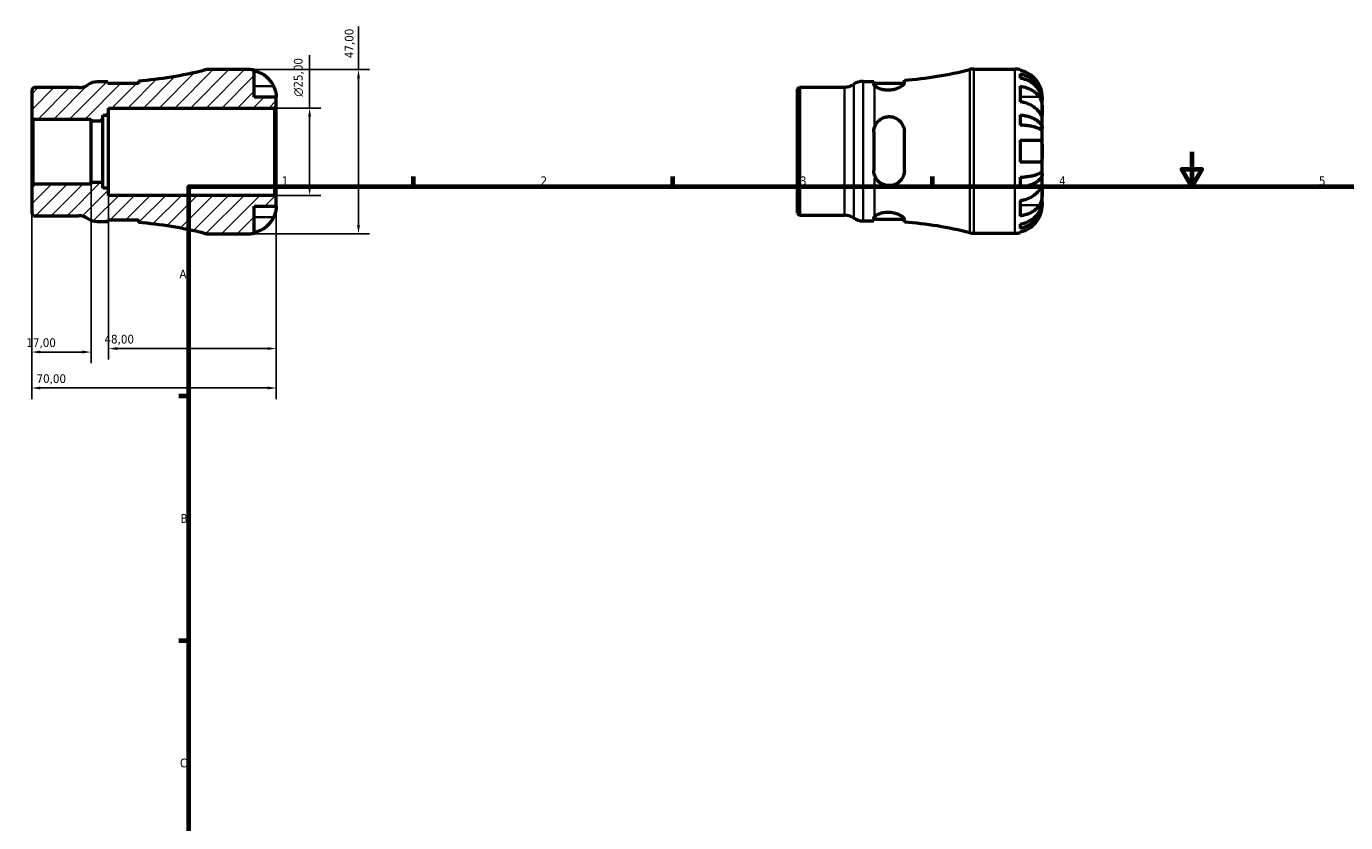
# Model space of a CAD drawing. Header units: millimetres. Extents: x -37 to 665, y 0 to 456.
# Tile 2 of 3: x -37 to 341, y 228 to 456. Entities that reach past the tile are written whole.
import ezdxf

# ---------------------------------------------------------------- set-up
doc = ezdxf.new("R2010")
doc.units = ezdxf.units.MM
for name, color, linetype, lineweight in [('Border (ISO)', 7, 'Continuous', 70), ('Dimension (ISO)', 7, 'Continuous', 25), ('Hatch (ISO)', 7, 'Continuous', 18), ('Visible (ISO)', 7, 'Continuous', 50), ('Visible Narrow (ISO)', 7, 'Continuous', 35)]:
    doc.layers.add(name, color=color, linetype=linetype, lineweight=lineweight)
doc.styles.add('Note Text (ISO)', font='tahoma.ttf')
doc.dimstyles.new('Default (ISO)', dxfattribs={"dimtxt": 2.5, "dimasz": 2.5, "dimexe": 3.175, "dimexo": 0, "dimgap": 0.762, "dimtad": 1, "dimrnd": 1e-08, "dimzin": 0, "dimtxsty": 'Note Text (ISO)', "dimcen": 0.09, "dimdle": 10, "dimclrd": 256, "dimclre": 256, "dimclrt": 232, "dimazin": 0, "dimtfac": 1.40208, "dimtmove": 0, "dimatfit": 3, "dimfxl": 1, "dimtolj": 1, "dimtzin": 0, "dimlwd": -1, "dimlwe": -1, "dimarcsym": 0})

# ---------------------------------------------------------------- blocks, each defined once
blk = doc.blocks.new('Borders Default Border')
at = {"layer": 'Border (ISO)'}
for p, q in [((74.25, 410), (74.25, 412.9)), ((148.5, 410), (148.5, 412.9)), ((222.75, 410), (222.75, 412.9)), ((10, 350), (7.1, 350)), ((10, 280), (7.1, 280))]:
    blk.add_line(p, q, dxfattribs=at)
at = {"layer": 'Border (ISO)', "flags": 128}
for points in [[(297, 420), (297, 410), (294.11, 415), (299.89, 415), (297, 410)], [(10, 10), (10, 410), (584, 410), (584, 10), (10, 10)]]:
    blk.add_lwpolyline(points, dxfattribs=at)
at = {"layer": 'Border (ISO)', "color": 232, "true_color": 0xca0064, "char_height": 2.5, "attachment_point": 7, "style": 'Note Text (ISO)'}
for s, insert in [('1', (36.56, 410.4)), ('2', (110.62, 410.4)), ('3', (184.85, 410.35)), ('4', (259, 410.4)), ('5', (333.39, 410.35)), ('A', (7.29, 383.75)), ('B', (7.59, 313.75)), ('C', (7.43, 243.71))]:
    blk.add_mtext(s, dxfattribs=dict(at, insert=insert))
blk = doc.blocks.new('*D7')
at = {"layer": 'Defpoints', "color": 0, "transparency": 16777216}
for p in [(-35, 410.21), (35, 407.03), (-35, 352.35)]:
    blk.add_point(p, dxfattribs=at)
at = {"layer": 'Dimension (ISO)', "transparency": 16777216}
for p, q in [((-35, 410.21), (-35, 349.17)), ((35, 407.03), (35, 349.17)), ((32.5, 352.35), (-32.5, 352.35))]:
    blk.add_line(p, q, dxfattribs=at)
for points in [[(-32.5, 352.76), (-32.5, 351.93), (-35, 352.35)], [(32.5, 352.76), (32.5, 351.93), (35, 352.35)]]:
    blk.add_solid(points, dxfattribs=at)
at = {"layer": 'Dimension (ISO)', "color": 232, "true_color": 0xca0064, "transparency": 16777216, "insert": (-33.62, 356.28), "char_height": 2.5, "attachment_point": 1, "style": 'Note Text (ISO)'}
blk.add_mtext('\\A1;70,00', dxfattribs=at)
blk = doc.blocks.new('*D8')
at = {"layer": 'Defpoints', "color": 0, "transparency": 16777216}
for p in [(27.12, 443.5), (58.53, 443.5), (27.12, 396.5)]:
    blk.add_point(p, dxfattribs=at)
at = {"layer": 'Dimension (ISO)', "transparency": 16777216}
for p, q in [((58.53, 443.5), (58.53, 455.87)), ((27.12, 443.5), (61.7, 443.5)), ((58.53, 399), (58.53, 441)), ((27.12, 396.5), (61.7, 396.5))]:
    blk.add_line(p, q, dxfattribs=at)
for points in [[(58.11, 441), (58.94, 441), (58.53, 443.5)], [(58.11, 399), (58.94, 399), (58.53, 396.5)]]:
    blk.add_solid(points, dxfattribs=at)
at = {"layer": 'Dimension (ISO)', "color": 232, "true_color": 0xca0064, "transparency": 16777216, "insert": (54.59, 446.76), "char_height": 2.5, "attachment_point": 1, "rotation": 90, "style": 'Note Text (ISO)'}
blk.add_mtext('\\A1;47,00', dxfattribs=at)
blk = doc.blocks.new('*D9')
at = {"layer": 'Defpoints', "color": 0, "transparency": 16777216}
for p in [(34.53, 432.5), (44.53, 432.5), (34.53, 407.5)]:
    blk.add_point(p, dxfattribs=at)
at = {"layer": 'Dimension (ISO)', "transparency": 16777216}
for p, q in [((44.53, 432.5), (44.53, 447.63)), ((34.53, 432.5), (47.7, 432.5)), ((44.53, 410), (44.53, 430)), ((34.53, 407.5), (47.7, 407.5))]:
    blk.add_line(p, q, dxfattribs=at)
for points in [[(44.11, 430), (44.95, 430), (44.53, 432.5)], [(44.11, 410), (44.95, 410), (44.53, 407.5)]]:
    blk.add_solid(points, dxfattribs=at)
at = {"layer": 'Dimension (ISO)', "color": 232, "true_color": 0xca0064, "transparency": 16777216, "insert": (40.01, 435.76), "char_height": 2.5, "attachment_point": 1, "rotation": 90, "style": 'Note Text (ISO)'}
blk.add_mtext('\\A1;\\fAIGDT|b0|i0;\\H2.5000;\\ln\\fTahoma|b0|i0;\\H2.5000;25,00', dxfattribs=at)
blk = doc.blocks.new('*D10')
at = {"layer": 'Defpoints', "color": 0, "transparency": 16777216}
for p in [(-13, 409.58), (35, 407.03), (-13, 363.64)]:
    blk.add_point(p, dxfattribs=at)
at = {"layer": 'Dimension (ISO)', "transparency": 16777216}
for p, q in [((-13, 409.58), (-13, 360.46)), ((35, 407.03), (35, 360.46)), ((32.5, 363.64), (-10.5, 363.64))]:
    blk.add_line(p, q, dxfattribs=at)
for points in [[(-10.5, 364.05), (-10.5, 363.22), (-13, 363.64)], [(32.5, 364.05), (32.5, 363.22), (35, 363.64)]]:
    blk.add_solid(points, dxfattribs=at)
at = {"layer": 'Dimension (ISO)', "color": 232, "true_color": 0xca0064, "transparency": 16777216, "insert": (-14.17, 367.58), "char_height": 2.5, "attachment_point": 1, "style": 'Note Text (ISO)'}
blk.add_mtext('\\A1;48,00', dxfattribs=at)
blk = doc.blocks.new('*D11')
at = {"layer": 'Defpoints', "color": 0, "transparency": 16777216}
for p in [(-35, 410.21), (-18, 411.15), (-35, 362.64)]:
    blk.add_point(p, dxfattribs=at)
at = {"layer": 'Dimension (ISO)', "transparency": 16777216}
for p, q in [((-35, 410.21), (-35, 359.47)), ((-18, 411.15), (-18, 359.47)), ((-20.5, 362.64), (-32.5, 362.64))]:
    blk.add_line(p, q, dxfattribs=at)
for points in [[(-32.5, 363.06), (-32.5, 362.23), (-35, 362.64)], [(-20.5, 363.06), (-20.5, 362.23), (-18, 362.64)]]:
    blk.add_solid(points, dxfattribs=at)
at = {"layer": 'Dimension (ISO)', "color": 232, "true_color": 0xca0064, "transparency": 16777216, "insert": (-36.52, 366.58), "char_height": 2.5, "attachment_point": 1, "style": 'Note Text (ISO)'}
blk.add_mtext('\\A1;17,00', dxfattribs=at)

msp = doc.modelspace()

# ---------------------------------------------------------------- hatches: boundary and pattern name
at = {"layer": 'Hatch (ISO)'}
h = msp.add_hatch(dxfattribs=at)
h.set_pattern_fill('ANSI31', color=256, scale=25.4, style=0)
h.set_pattern_definition([(45, (0, 0), (-2.245064, 2.245064), [])])
edge = h.paths.add_edge_path()
edge.add_line((-35.001, 429.785), (-34.531, 429.315))
edge.add_line((-34.531, 429.315), (-18.001, 429.315))
edge.add_line((-18.001, 429.315), (-18.001, 428.85))
edge.add_line((-18.001, 428.85), (-14.651, 428.85))
edge.add_line((-14.651, 428.85), (-14.651, 430.417))
edge.add_line((-14.651, 430.417), (-13.001, 430.417))
edge.add_line((-13.001, 430.417), (-13.001, 432.5))
edge.add_line((-13.001, 432.5), (34.529, 432.5))
edge.add_line((34.529, 432.5), (34.999, 432.97))
edge.add_line((34.999, 432.97), (34.999, 435.625))
edge.add_line((34.999, 435.625), (28.699, 435.625))
edge.add_line((28.699, 435.625), (28.699, 443.341))
edge.add_ellipse((27.124, 435.625), major_axis=(1.575, 7.716), ratio=1, start_angle=0, end_angle=11.53696)
edge.add_line((27.124, 443.5), (15.428, 443.5))
edge.add_ellipse((15.428, 438.8), major_axis=(0, 4.7), ratio=1, start_angle=0, end_angle=14.13648)
edge.add_ellipse((-13.001, 551.676), major_axis=(27.281, -108.318), ratio=1, start_angle=350.25502, end_angle=360, ccw=False)
edge.add_line((-4.448, 440.303), (-4.448, 439.475))
edge.add_line((-4.448, 439.475), (-13.198, 439.475))
edge.add_line((-13.198, 439.475), (-13.198, 439.975))
edge.add_line((-13.198, 439.975), (-16.26, 439.975))
edge.add_ellipse((-16.26, 435.275), major_axis=(0, 4.7), ratio=1, start_angle=0, end_angle=34.41151)
edge.add_ellipse((-21.573, 443.03), major_axis=(2.656, -3.878), ratio=1, start_angle=325.58849, end_angle=360, ccw=False)
edge.add_line((-21.573, 438.33), (-34.442, 438.33))
edge.add_line((-34.442, 438.33), (-35.001, 437.771))
edge.add_line((-35.001, 437.771), (-35.001, 429.786))
edge = h.paths.add_edge_path()
edge.add_line((-34.531, 410.684), (-35.001, 410.214))
edge.add_line((-35.001, 410.214), (-35.001, 402.229))
edge.add_line((-35.001, 402.229), (-34.442, 401.67))
edge.add_line((-34.442, 401.67), (-21.573, 401.67))
edge.add_ellipse((-21.573, 396.97), major_axis=(0, 4.7), ratio=1, start_angle=325.58849, end_angle=360, ccw=False)
edge.add_ellipse((-16.26, 404.725), major_axis=(-2.656, -3.877), ratio=1, start_angle=0, end_angle=34.41151)
edge.add_line((-16.26, 400.025), (-13.198, 400.025))
edge.add_line((-13.198, 400.025), (-13.198, 400.525))
edge.add_line((-13.198, 400.525), (-4.448, 400.525))
edge.add_line((-4.448, 400.525), (-4.448, 399.697))
edge.add_ellipse((-13.001, 288.324), major_axis=(8.553, 111.373), ratio=1, start_angle=350.25502, end_angle=360, ccw=False)
edge.add_ellipse((15.428, 401.2), major_axis=(-1.148, -4.558), ratio=1, start_angle=0, end_angle=14.13648)
edge.add_line((15.428, 396.5), (27.124, 396.5))
edge.add_ellipse((27.124, 404.375), major_axis=(0, -7.875), ratio=1, start_angle=0, end_angle=11.53696)
edge.add_line((28.699, 396.659), (28.699, 404.375))
edge.add_line((28.699, 404.375), (34.999, 404.375))
edge.add_line((34.999, 404.375), (34.999, 407.03))
edge.add_line((34.999, 407.03), (34.529, 407.5))
edge.add_line((34.529, 407.5), (-13.001, 407.5))
edge.add_line((-13.001, 407.5), (-13.001, 409.583))
edge.add_line((-13.001, 409.583), (-14.651, 409.583))
edge.add_line((-14.651, 409.583), (-14.651, 411.15))
edge.add_line((-14.651, 411.15), (-18.001, 411.15))
edge.add_line((-18.001, 411.15), (-18.001, 410.684))
edge.add_line((-18.001, 410.684), (-34.531, 410.684))

# ---------------------------------------------------------------- linework, layer by layer
at = {"layer": 'Visible (ISO)'}
for p, q in [((27.124, 443.5), (15.428, 443.5)), ((28.699, 435.625), (28.699, 443.341)), ((234.604, 443.655), (246.3, 443.655)), ((247.875, 443.496), (247.875, 443.282)), ((247.875, 442.274), (247.875, 441.066)), ((-34.442, 438.33), (-35.001, 437.771)), ((-21.573, 438.33), (-34.442, 438.33)), ((-13.198, 439.975), (-16.26, 439.975)), ((-13.198, 439.475), (-13.198, 439.975)), ((-4.448, 439.475), (-13.198, 439.475)), ((-4.448, 440.303), (-4.448, 439.475)), ((184.175, 437.926), (184.734, 438.485)), ((184.175, 402.384), (184.175, 437.926)), ((184.734, 438.485), (197.604, 438.485)), ((184.734, 438.485), (184.734, 401.825)), ((202.916, 440.13), (205.979, 440.13)), ((205.979, 440.13), (205.979, 439.358)), ((205.979, 439.63), (214.722, 439.63)), ((214.729, 439.699), (214.729, 440.458)), ((247.875, 438.736), (247.875, 434.281)), ((-35.001, 437.771), (-35.001, 429.785)), ((34.999, 435.625), (28.699, 435.625)), ((34.999, 432.97), (34.999, 435.625)), ((254.175, 434.774), (254.163, 434.774)), ((254.175, 434.774), (254.175, 435.78)), ((254.175, 434.392), (254.175, 434.774)), ((254.175, 431.203), (254.175, 434.392)), ((-14.651, 428.85), (-14.651, 430.417)), ((-14.651, 430.417), (-13.001, 430.417)), ((-13.001, 430.417), (-13.001, 432.5)), ((-13.001, 432.5), (34.529, 432.5)), ((-13.001, 409.583), (-13.001, 430.417)), ((34.529, 432.5), (34.999, 432.97)), ((34.529, 432.5), (34.529, 407.5)), ((34.999, 407.03), (34.999, 432.97)), ((247.875, 430.525), (247.875, 427.609)), ((254.175, 426.593), (254.175, 431.203)), ((-35.001, 429.785), (-34.531, 429.315)), ((-35.001, 429.785), (-35.001, 410.214)), ((-34.531, 429.315), (-18.001, 429.315)), ((-34.531, 410.684), (-34.531, 429.315)), ((-18.001, 429.315), (-18.001, 428.85)), ((-18.001, 428.85), (-14.651, 428.85)), ((-18.001, 411.15), (-18.001, 428.85)), ((-14.651, 411.15), (-14.651, 428.85)), ((205.979, 425.655), (205.979, 414.655)), ((214.729, 414.655), (214.729, 425.655)), ((247.875, 423.305), (247.875, 417.005)), ((254.175, 426.593), (253.267, 426.593)), ((254.175, 425.669), (254.175, 426.593)), ((254.175, 420.155), (254.175, 425.669)), ((254.175, 414.64), (254.175, 420.155)), ((247.875, 412.701), (247.875, 409.785)), ((254.175, 413.717), (253.267, 413.717)), ((254.175, 413.717), (254.175, 414.64)), ((254.175, 409.106), (254.175, 413.717)), ((-34.531, 410.684), (-35.001, 410.214)), ((-35.001, 410.214), (-35.001, 402.229)), ((-18.001, 410.684), (-34.531, 410.684)), ((-14.651, 411.15), (-18.001, 411.15)), ((-18.001, 411.15), (-18.001, 410.684)), ((-14.651, 409.583), (-14.651, 411.15)), ((-13.001, 409.583), (-14.651, 409.583)), ((-13.001, 407.5), (-13.001, 409.583)), ((254.175, 405.918), (254.175, 409.106)), ((34.529, 407.5), (-13.001, 407.5)), ((28.699, 396.659), (28.699, 404.375)), ((28.699, 404.375), (34.999, 404.375)), ((34.999, 407.03), (34.529, 407.5)), ((34.999, 404.375), (34.999, 407.03)), ((247.875, 406.029), (247.875, 401.574)), ((254.175, 405.535), (254.163, 405.535)), ((254.175, 405.535), (254.175, 405.918)), ((254.175, 404.53), (254.175, 405.535)), ((-35.001, 402.229), (-34.442, 401.67)), ((-34.442, 401.67), (-21.573, 401.67)), ((-13.198, 400.025), (-13.198, 400.525)), ((-13.198, 400.525), (-4.448, 400.525)), ((-4.448, 400.525), (-4.448, 399.697)), ((184.175, 402.384), (184.734, 401.825)), ((184.734, 401.825), (197.604, 401.825)), ((202.916, 400.18), (205.979, 400.18)), ((205.979, 400.952), (205.979, 400.18)), ((205.979, 400.68), (214.722, 400.68)), ((214.729, 399.852), (214.729, 400.611)), ((-16.26, 400.025), (-13.198, 400.025)), ((15.428, 396.5), (27.124, 396.5)), ((234.604, 396.655), (246.3, 396.655)), ((247.875, 399.244), (247.875, 398.036)), ((247.875, 397.028), (247.875, 396.814))]:
    msp.add_line(p, q, dxfattribs=at)
for centre, radius, start, end in [((-13.001, 551.676), 111.701, 274.3915, 284.13648), ((15.428, 438.8), 4.7, 90, 104.13648), ((27.124, 435.625), 7.875, 78.46304, 90), ((206.175, 551.831), 111.701, 274.3915, 284.13648), ((234.604, 438.955), 4.7, 90, 104.13648), ((246.3, 435.78), 7.875, 78.46304, 90), ((-21.573, 443.03), 4.7, 270, 304.41151), ((-16.26, 435.275), 4.7, 90, 124.41151), ((197.604, 443.185), 4.7, 270, 304.41151), ((202.916, 435.43), 4.7, 90, 124.41151), ((-21.573, 396.97), 4.7, 55.58849, 90), ((-16.26, 404.725), 4.7, 235.58849, 270), ((197.604, 397.125), 4.7, 55.58849, 90), ((202.916, 404.88), 4.7, 235.58849, 270), ((-13.001, 288.324), 111.701, 75.86352, 85.6085), ((15.428, 401.2), 4.7, 255.86352, 270), ((27.124, 404.375), 7.875, 270, 281.53696), ((206.175, 288.479), 111.701, 75.86352, 85.6085), ((234.604, 401.355), 4.7, 255.86352, 270), ((246.3, 404.53), 7.875, 270, 281.53696)]:
    msp.add_arc(centre, radius, start, end, dxfattribs=at)
for points, knots in [([(28.699, 443.127), (29.201, 443.024), (29.691, 442.869), (30.574, 442.501), (31.046, 442.253), (31.926, 441.661), (32.335, 441.318), (33.023, 440.625), (33.366, 440.211), (33.874, 439.445), (34.063, 439.108), (34.221, 438.775)], [0.14941001, 0.14941001, 0.14941001, 0.14941001, 0.29044502, 0.29044502, 0.43634177, 0.43634177, 0.58223851, 0.58223851, 0.72934673, 0.72934673, 0.83526259, 0.83526259, 0.83526259, 0.83526259]), ([(253.398, 438.93), (253.24, 439.263), (253.051, 439.6), (252.543, 440.366), (252.2, 440.78), (251.511, 441.473), (251.103, 441.816), (250.222, 442.407), (249.751, 442.656), (248.868, 443.024), (248.377, 443.179), (247.875, 443.282)], [3.89239507, 3.89239507, 3.89239507, 3.89239507, 3.99831093, 3.99831093, 4.14541915, 4.14541915, 4.2913159, 4.2913159, 4.43721264, 4.43721264, 4.57824766, 4.57824766, 4.57824766, 4.57824766]), ([(247.875, 442.274), (248.381, 442.174), (248.874, 442.023), (249.76, 441.667), (250.231, 441.427), (251.112, 440.857), (251.521, 440.526), (252.209, 439.859), (252.551, 439.461), (253.14, 438.606), (253.388, 438.147), (253.761, 437.274), (253.92, 436.778), (254.127, 435.765), (254.175, 435.248), (254.175, 434.774)], [0.1494024, 0.1494024, 0.1494024, 0.1494024, 0.2912498, 0.2912498, 0.4370651, 0.4370651, 0.5828803, 0.5828803, 0.7290354, 0.7290354, 0.8751905, 0.8751905, 1.0219149, 1.0219149, 1.1686392, 1.1686392, 1.1686392, 1.1686392]), ([(34.221, 438.775), (34.283, 438.644), (34.342, 438.512), (34.478, 438.186), (34.551, 437.994), (34.682, 437.605), (34.739, 437.41), (34.854, 436.961), (34.9, 436.719), (34.972, 436.235), (34.987, 436.018), (35.001, 435.708), (34.999, 435.625), (34.999, 435.625)], [-0.50816407, -0.50816407, -0.50816407, -0.50816407, -0.46460526, -0.46460526, -0.40154747, -0.40154747, -0.3356183, -0.3356183, -0.24286964, -0.24286964, -0.12490659, -0.12490659, 0, 0, 0, 0]), ([(214.729, 439.699), (214.729, 439.694), (214.728, 439.69), (214.725, 439.602), (214.693, 439.51), (214.503, 439.198), (214.247, 438.956), (213.536, 438.478), (213.081, 438.241), (212.11, 437.886), (211.621, 437.756), (210.649, 437.613), (210.187, 437.588), (209.243, 437.63), (208.78, 437.702), (207.852, 437.935), (207.412, 438.107), (206.654, 438.503), (206.356, 438.728), (206.175, 438.938)], [-1.3013279, -1.3013279, -1.3013279, -1.3013279, -1.2966669, -1.2966669, -1.2047573, -1.2047573, -1.0083935, -1.0083935, -0.814476, -0.814476, -0.6540335, -0.6540335, -0.5145524, -0.5145524, -0.3669217, -0.3669217, -0.1928143, -0.1928143, -0.0000851, -0.0000851, -0.0000851, -0.0000851]), ([(254.175, 434.392), (254.175, 434.813), (254.127, 435.273), (253.92, 436.175), (253.761, 436.616), (253.388, 437.394), (253.14, 437.801), (252.551, 438.563), (252.209, 438.917), (251.521, 439.51), (251.112, 439.805), (250.231, 440.313), (249.76, 440.526), (248.874, 440.843), (248.381, 440.977), (247.875, 441.066)], [3.5133937, 3.5133937, 3.5133937, 3.5133937, 3.6601181, 3.6601181, 3.8068425, 3.8068425, 3.9529976, 3.9529976, 4.0991526, 4.0991526, 4.2449679, 4.2449679, 4.3907831, 4.3907831, 4.5326305, 4.5326305, 4.5326305, 4.5326305]), ([(247.875, 438.736), (248.377, 438.663), (248.868, 438.553), (249.751, 438.293), (250.222, 438.117), (251.103, 437.699), (251.511, 437.456), (252.2, 436.967), (252.543, 436.674), (253.051, 436.132), (253.24, 435.894), (253.398, 435.658)], [0.14941001, 0.14941001, 0.14941001, 0.14941001, 0.29044502, 0.29044502, 0.43634177, 0.43634177, 0.58223851, 0.58223851, 0.72934673, 0.72934673, 0.83526259, 0.83526259, 0.83526259, 0.83526259]), ([(254.175, 435.78), (254.175, 435.78), (254.176, 435.803), (254.174, 435.897), (254.173, 435.971), (254.159, 436.24), (254.139, 436.483), (254.054, 436.994), (254.004, 437.231), (253.886, 437.668), (253.827, 437.859), (253.691, 438.248), (253.613, 438.446), (253.486, 438.739), (253.443, 438.835), (253.398, 438.93)], [-2.17667965, -2.17667965, -2.17667965, -2.17667965, -2.11086653, -2.11086653, -2.04055216, -2.04055216, -1.91738302, -1.91738302, -1.82942275, -1.82942275, -1.76558177, -1.76558177, -1.70117883, -1.70117883, -1.66961913, -1.66961913, -1.66961913, -1.66961913]), ([(253.398, 431.203), (253.24, 431.439), (253.051, 431.677), (252.543, 432.219), (252.2, 432.512), (251.511, 433.002), (251.103, 433.244), (250.222, 433.662), (249.751, 433.838), (248.868, 434.098), (248.377, 434.208), (247.875, 434.281)], [3.89239507, 3.89239507, 3.89239507, 3.89239507, 3.99831093, 3.99831093, 4.14541915, 4.14541915, 4.2913159, 4.2913159, 4.43721264, 4.43721264, 4.57824766, 4.57824766, 4.57824766, 4.57824766]), ([(253.398, 435.658), (253.456, 435.572), (253.511, 435.48), (253.647, 435.225), (253.723, 435.053), (253.858, 434.68), (253.916, 434.479), (254.03, 433.98), (254.077, 433.679), (254.148, 432.983), (254.164, 432.595), (254.177, 431.847), (254.175, 431.498), (254.175, 431.203)], [-0.50766593, -0.50766593, -0.50766593, -0.50766593, -0.46718991, -0.46718991, -0.40200215, -0.40200215, -0.33506637, -0.33506637, -0.24300458, -0.24300458, -0.12488859, -0.12488859, 0, 0, 0, 0]), ([(247.875, 430.525), (248.381, 430.472), (248.874, 430.393), (249.76, 430.207), (250.231, 430.081), (251.112, 429.782), (251.521, 429.608), (252.209, 429.259), (252.551, 429.05), (253.14, 428.602), (253.388, 428.361), (253.761, 427.903), (253.92, 427.644), (254.127, 427.113), (254.175, 426.841), (254.175, 426.593)], [0.1494024, 0.1494024, 0.1494024, 0.1494024, 0.2912498, 0.2912498, 0.4370651, 0.4370651, 0.5828803, 0.5828803, 0.7290354, 0.7290354, 0.8751905, 0.8751905, 1.0219149, 1.0219149, 1.1686392, 1.1686392, 1.1686392, 1.1686392]), ([(254.175, 431.203), (254.175, 431.048), (254.176, 430.909), (254.174, 430.661), (254.173, 430.555), (254.16, 430.357), (254.145, 430.292), (254.081, 430.273), (254.033, 430.311), (253.916, 430.452), (253.858, 430.531), (253.723, 430.723), (253.647, 430.833), (253.511, 431.035), (253.456, 431.117), (253.398, 431.203)], [0, 0, 0, 0, 0.06608139, 0.06608139, 0.13667451, 0.13667451, 0.23873403, 0.23873403, 0.33457773, 0.33457773, 0.40157847, 0.40157847, 0.46685307, 0.46685307, 0.50745344, 0.50745344, 0.50745344, 0.50745344]), ([(206.175, 426.953), (206.275, 427.273), (206.411, 427.58), (206.749, 428.158), (206.953, 428.428), (207.568, 429.073), (208.029, 429.405), (208.98, 429.835), (209.441, 429.961), (210.385, 430.055), (210.85, 430.026), (211.823, 429.811), (212.309, 429.602), (213.258, 428.984), (213.693, 428.546), (214.336, 427.555), (214.555, 427.01), (214.705, 426.176), (214.729, 425.916), (214.729, 425.655)], [-1.389078, -1.389078, -1.389078, -1.389078, -1.2825556, -1.2825556, -1.1754656, -1.1754656, -1.0000455, -1.0000455, -0.8553863, -0.8553863, -0.714794, -0.714794, -0.5513764, -0.5513764, -0.356071, -0.356071, -0.1701626, -0.1701626, -0.0882932, -0.0882932, -0.0882932, -0.0882932]), ([(254.175, 425.669), (254.175, 425.792), (254.127, 425.926), (253.92, 426.188), (253.761, 426.316), (253.388, 426.542), (253.14, 426.66), (252.551, 426.881), (252.209, 426.984), (251.521, 427.157), (251.112, 427.242), (250.231, 427.39), (249.76, 427.452), (248.874, 427.544), (248.381, 427.583), (247.875, 427.609)], [3.5133937, 3.5133937, 3.5133937, 3.5133937, 3.6601181, 3.6601181, 3.8068425, 3.8068425, 3.9529976, 3.9529976, 4.0991526, 4.0991526, 4.2449679, 4.2449679, 4.3907831, 4.3907831, 4.5326305, 4.5326305, 4.5326305, 4.5326305]), ([(247.875, 423.305), (248.377, 423.305), (248.868, 423.305), (249.751, 423.305), (250.222, 423.305), (251.103, 423.305), (251.511, 423.305), (252.2, 423.305), (252.543, 423.305), (253.051, 423.305), (253.24, 423.305), (253.398, 423.305)], [0.14941001, 0.14941001, 0.14941001, 0.14941001, 0.29044502, 0.29044502, 0.43634177, 0.43634177, 0.58223851, 0.58223851, 0.72934673, 0.72934673, 0.83526259, 0.83526259, 0.83526259, 0.83526259]), ([(253.398, 423.305), (253.46, 423.305), (253.519, 423.297), (253.655, 423.256), (253.727, 423.213), (253.859, 423.087), (253.916, 423.002), (254.03, 422.748), (254.077, 422.561), (254.149, 422.059), (254.164, 421.729), (254.177, 420.983), (254.175, 420.571), (254.175, 420.155)], [-0.50816407, -0.50816407, -0.50816407, -0.50816407, -0.46460526, -0.46460526, -0.40154747, -0.40154747, -0.3356183, -0.3356183, -0.24286964, -0.24286964, -0.12490659, -0.12490659, 0, 0, 0, 0]), ([(254.175, 420.155), (254.175, 419.936), (254.176, 419.717), (254.174, 419.273), (254.173, 419.05), (254.159, 418.464), (254.139, 418.13), (254.054, 417.653), (254.004, 417.487), (253.886, 417.261), (253.827, 417.186), (253.691, 417.073), (253.613, 417.036), (253.486, 417.009), (253.443, 417.005), (253.398, 417.005)], [-2.17667965, -2.17667965, -2.17667965, -2.17667965, -2.11086653, -2.11086653, -2.04055216, -2.04055216, -1.91738302, -1.91738302, -1.82942275, -1.82942275, -1.76558177, -1.76558177, -1.70117883, -1.70117883, -1.66961913, -1.66961913, -1.66961913, -1.66961913]), ([(253.398, 417.005), (253.24, 417.005), (253.051, 417.005), (252.543, 417.005), (252.2, 417.005), (251.511, 417.005), (251.103, 417.005), (250.222, 417.005), (249.751, 417.005), (248.868, 417.005), (248.377, 417.005), (247.875, 417.005)], [3.89239507, 3.89239507, 3.89239507, 3.89239507, 3.99831093, 3.99831093, 4.14541915, 4.14541915, 4.2913159, 4.2913159, 4.43721264, 4.43721264, 4.57824766, 4.57824766, 4.57824766, 4.57824766]), ([(214.729, 414.655), (214.729, 414.64), (214.728, 414.625), (214.725, 414.315), (214.693, 414.024), (214.503, 413.135), (214.247, 412.57), (213.536, 411.593), (213.081, 411.18), (212.11, 410.616), (211.621, 410.434), (210.649, 410.266), (210.187, 410.259), (209.243, 410.395), (208.78, 410.545), (207.852, 411.022), (207.412, 411.37), (206.654, 412.242), (206.356, 412.777), (206.175, 413.357)], [-1.3013279, -1.3013279, -1.3013279, -1.3013279, -1.2966669, -1.2966669, -1.2047573, -1.2047573, -1.0083935, -1.0083935, -0.814476, -0.814476, -0.6540335, -0.6540335, -0.5145524, -0.5145524, -0.3669217, -0.3669217, -0.1928143, -0.1928143, -0.0000851, -0.0000851, -0.0000851, -0.0000851]), ([(247.875, 412.701), (248.381, 412.727), (248.874, 412.766), (249.76, 412.858), (250.231, 412.92), (251.112, 413.068), (251.521, 413.153), (252.209, 413.326), (252.551, 413.428), (253.14, 413.65), (253.388, 413.768), (253.761, 413.994), (253.92, 414.122), (254.127, 414.384), (254.175, 414.518), (254.175, 414.64)], [0.1494024, 0.1494024, 0.1494024, 0.1494024, 0.2912498, 0.2912498, 0.4370651, 0.4370651, 0.5828803, 0.5828803, 0.7290354, 0.7290354, 0.8751905, 0.8751905, 1.0219149, 1.0219149, 1.1686392, 1.1686392, 1.1686392, 1.1686392]), ([(254.175, 413.717), (254.175, 413.468), (254.127, 413.197), (253.92, 412.666), (253.761, 412.406), (253.388, 411.948), (253.14, 411.708), (252.551, 411.26), (252.209, 411.051), (251.521, 410.702), (251.112, 410.528), (250.231, 410.229), (249.76, 410.103), (248.874, 409.917), (248.381, 409.838), (247.875, 409.785)], [3.5133937, 3.5133937, 3.5133937, 3.5133937, 3.6601181, 3.6601181, 3.8068425, 3.8068425, 3.9529976, 3.9529976, 4.0991526, 4.0991526, 4.2449679, 4.2449679, 4.3907831, 4.3907831, 4.5326305, 4.5326305, 4.5326305, 4.5326305]), ([(247.875, 406.029), (248.377, 406.102), (248.868, 406.212), (249.751, 406.472), (250.222, 406.647), (251.103, 407.066), (251.511, 407.308), (252.2, 407.798), (252.543, 408.091), (253.051, 408.633), (253.24, 408.871), (253.398, 409.106)], [0.14941001, 0.14941001, 0.14941001, 0.14941001, 0.29044502, 0.29044502, 0.43634177, 0.43634177, 0.58223851, 0.58223851, 0.72934673, 0.72934673, 0.83526259, 0.83526259, 0.83526259, 0.83526259]), ([(253.398, 409.106), (253.456, 409.193), (253.511, 409.275), (253.647, 409.476), (253.723, 409.587), (253.858, 409.779), (253.916, 409.857), (254.03, 409.995), (254.077, 410.034), (254.148, 410.021), (254.164, 409.942), (254.177, 409.634), (254.175, 409.401), (254.175, 409.106)], [-0.50766593, -0.50766593, -0.50766593, -0.50766593, -0.46718991, -0.46718991, -0.40200215, -0.40200215, -0.33506637, -0.33506637, -0.24300458, -0.24300458, -0.12488859, -0.12488859, 0, 0, 0, 0]), ([(254.175, 409.106), (254.175, 408.951), (254.176, 408.779), (254.174, 408.397), (254.173, 408.186), (254.16, 407.646), (254.145, 407.311), (254.081, 406.655), (254.033, 406.342), (253.916, 405.831), (253.858, 405.63), (253.723, 405.257), (253.647, 405.086), (253.511, 404.83), (253.456, 404.738), (253.398, 404.652)], [0, 0, 0, 0, 0.06608139, 0.06608139, 0.13667451, 0.13667451, 0.23873403, 0.23873403, 0.33457773, 0.33457773, 0.40157847, 0.40157847, 0.46685307, 0.46685307, 0.50745344, 0.50745344, 0.50745344, 0.50745344]), ([(34.999, 404.375), (34.999, 404.375), (34.999, 404.352), (34.998, 404.258), (34.997, 404.184), (34.983, 403.914), (34.963, 403.672), (34.878, 403.161), (34.828, 402.924), (34.709, 402.487), (34.651, 402.296), (34.514, 401.907), (34.437, 401.709), (34.31, 401.416), (34.266, 401.32), (34.221, 401.225)], [-2.17667965, -2.17667965, -2.17667965, -2.17667965, -2.11086653, -2.11086653, -2.04055216, -2.04055216, -1.91738302, -1.91738302, -1.82942275, -1.82942275, -1.76558177, -1.76558177, -1.70117883, -1.70117883, -1.66961913, -1.66961913, -1.66961913, -1.66961913]), ([(247.875, 399.244), (248.381, 399.333), (248.874, 399.467), (249.76, 399.784), (250.231, 399.997), (251.112, 400.505), (251.521, 400.8), (252.209, 401.393), (252.551, 401.747), (253.14, 402.508), (253.388, 402.916), (253.761, 403.694), (253.92, 404.135), (254.127, 405.036), (254.175, 405.497), (254.175, 405.918)], [0.1494024, 0.1494024, 0.1494024, 0.1494024, 0.2912498, 0.2912498, 0.4370651, 0.4370651, 0.5828803, 0.5828803, 0.7290354, 0.7290354, 0.8751905, 0.8751905, 1.0219149, 1.0219149, 1.1686392, 1.1686392, 1.1686392, 1.1686392]), ([(254.175, 405.535), (254.175, 405.062), (254.127, 404.545), (253.92, 403.532), (253.761, 403.036), (253.388, 402.163), (253.14, 401.704), (252.551, 400.848), (252.209, 400.451), (251.521, 399.784), (251.112, 399.453), (250.231, 398.882), (249.76, 398.643), (248.874, 398.287), (248.381, 398.136), (247.875, 398.036)], [3.5133937, 3.5133937, 3.5133937, 3.5133937, 3.6601181, 3.6601181, 3.8068425, 3.8068425, 3.9529976, 3.9529976, 4.0991526, 4.0991526, 4.2449679, 4.2449679, 4.3907831, 4.3907831, 4.5326305, 4.5326305, 4.5326305, 4.5326305]), ([(253.398, 404.652), (253.24, 404.416), (253.051, 404.178), (252.543, 403.636), (252.2, 403.343), (251.511, 402.853), (251.103, 402.611), (250.222, 402.193), (249.751, 402.017), (248.868, 401.757), (248.377, 401.647), (247.875, 401.574)], [3.89239507, 3.89239507, 3.89239507, 3.89239507, 3.99831093, 3.99831093, 4.14541915, 4.14541915, 4.2913159, 4.2913159, 4.43721264, 4.43721264, 4.57824766, 4.57824766, 4.57824766, 4.57824766]), ([(253.398, 401.38), (253.46, 401.511), (253.519, 401.643), (253.655, 401.969), (253.727, 402.161), (253.859, 402.55), (253.916, 402.745), (254.03, 403.194), (254.077, 403.436), (254.149, 403.919), (254.164, 404.137), (254.177, 404.447), (254.175, 404.53), (254.175, 404.53)], [-0.50816407, -0.50816407, -0.50816407, -0.50816407, -0.46460526, -0.46460526, -0.40154747, -0.40154747, -0.3356183, -0.3356183, -0.24286964, -0.24286964, -0.12490659, -0.12490659, 0, 0, 0, 0]), ([(-4.448, 400.456), (-4.448, 400.46), (-4.448, 400.465), (-4.449, 400.487), (-4.451, 400.506), (-4.454, 400.525)], [-1.30132789, -1.30132789, -1.30132789, -1.30132789, -1.296666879, -1.296666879, -1.276626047, -1.276626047, -1.276626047, -1.276626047]), ([(34.221, 401.225), (34.063, 400.892), (33.874, 400.555), (33.366, 399.789), (33.023, 399.375), (32.335, 398.682), (31.926, 398.339), (31.046, 397.747), (30.574, 397.499), (29.691, 397.131), (29.201, 396.976), (28.699, 396.873)], [3.89239507, 3.89239507, 3.89239507, 3.89239507, 3.99831093, 3.99831093, 4.14541915, 4.14541915, 4.2913159, 4.2913159, 4.43721264, 4.43721264, 4.57824766, 4.57824766, 4.57824766, 4.57824766]), ([(206.175, 401.372), (206.275, 401.488), (206.411, 401.608), (206.749, 401.849), (206.953, 401.969), (207.568, 402.267), (208.029, 402.433), (208.98, 402.642), (209.441, 402.699), (210.385, 402.715), (210.85, 402.678), (211.823, 402.506), (212.309, 402.362), (213.258, 401.984), (213.693, 401.741), (214.336, 401.273), (214.555, 401.048), (214.705, 400.765), (214.729, 400.685), (214.729, 400.611)], [-1.389078, -1.389078, -1.389078, -1.389078, -1.2825556, -1.2825556, -1.1754656, -1.1754656, -1.0000455, -1.0000455, -0.8553863, -0.8553863, -0.714794, -0.714794, -0.5513764, -0.5513764, -0.356071, -0.356071, -0.1701626, -0.1701626, -0.0882932, -0.0882932, -0.0882932, -0.0882932]), ([(247.875, 397.028), (248.377, 397.131), (248.868, 397.286), (249.751, 397.654), (250.222, 397.902), (251.103, 398.494), (251.511, 398.837), (252.2, 399.529), (252.543, 399.944), (253.051, 400.71), (253.24, 401.047), (253.398, 401.38)], [0.14941001, 0.14941001, 0.14941001, 0.14941001, 0.29044502, 0.29044502, 0.43634177, 0.43634177, 0.58223851, 0.58223851, 0.72934673, 0.72934673, 0.83526259, 0.83526259, 0.83526259, 0.83526259])]:
    msp.add_open_spline(points, degree=3, knots=knots, dxfattribs=at)
for points in [[(-4.454, 439.475), (-4.45, 439.499), (-4.448, 439.521), (-4.448, 439.544)], [(206.175, 438.938), (206.043, 439.092), (205.979, 439.235), (205.979, 439.358)], [(205.979, 425.655), (205.979, 426.083), (206.043, 426.527), (206.175, 426.953)], [(206.175, 413.357), (206.043, 413.783), (205.979, 414.227), (205.979, 414.655)], [(205.979, 400.952), (205.979, 401.075), (206.043, 401.218), (206.175, 401.372)]]:
    msp.add_open_spline(points, degree=3, dxfattribs=at)
at = {"layer": 'Visible Narrow (ISO)'}
for p, q in [((233.456, 397.085), (233.456, 443.225)), ((234.604, 443.366), (234.604, 396.944)), ((246.3, 396.944), (246.3, 443.366)), ((33.945, 438.775), (28.975, 438.775)), ((197.604, 402.051), (197.604, 438.259)), ((200.26, 401.238), (200.26, 439.072)), ((202.916, 439.884), (202.916, 400.426)), ((206.175, 427.769), (206.175, 438.622)), ((253.122, 435.658), (248.152, 435.658)), ((206.175, 401.688), (206.175, 412.541)), ((253.122, 404.652), (248.152, 404.652)), ((33.945, 401.225), (28.975, 401.225))]:
    msp.add_line(p, q, dxfattribs=at)

# ---------------------------------------------------------------- block references
msp.add_blockref('Borders Default Border', (0, 0))

# ---------------------------------------------------------------- dimensions: what is measured, and where the dimension line sits
at = {"layer": 'Dimension (ISO)'}
for base, p1, p2, angle, override, picture, middle in [((58.525, 443.5), (27.124, 396.5), (27.124, 443.5), 270, {"dimdec": 2, "dimtp": 0, "dimtm": 0, "dimtdec": 2, "dimtofl": 0, "dimatfit": 2}, '*D8', (58.525, 450.933)), ((-35.001, 362.642), (-18.001, 411.15), (-35.001, 410.214), 180, {"dimdec": 2, "dimtp": 0, "dimtm": 0, "dimtdec": 2, "dimtofl": 0, "dimatfit": 1}, '*D11', (-32.501, 362.642)), ((-35.001, 352.346), (34.999, 407.03), (-35.001, 410.214), 180, {"dimdec": 2, "dimtp": 0, "dimtm": 0, "dimtdec": 2, "dimtofl": 0, "dimatfit": 1}, '*D7', (-29.501, 352.346)), ((-13.001, 363.635), (34.999, 407.03), (-13.001, 409.583), 180, {"dimdec": 2, "dimtp": 0, "dimtm": 0, "dimtdec": 2, "dimtofl": 0, "dimatfit": 1}, '*D10', (-10.001, 363.635))]:
    dim = msp.add_linear_dim(base=base, p1=p1, p2=p2, angle=angle, dimstyle='Default (ISO)', override=override, dxfattribs=at)
    dim.commit()
    dim.dimension.update_dxf_attribs({"geometry": picture, "text_midpoint": middle, "dimtype": 160})
dim = msp.add_linear_dim(base=(44.529, 432.5), p1=(34.529, 407.5), p2=(34.529, 432.5), angle=90, text='\\fAIGDT|b0|i0;\\H2.5000;\\ln\\fTahoma|b0|i0;\\H2.5000;<>', dimstyle='Default (ISO)', override={"dimdec": 2, "dimtp": 0, "dimtm": 0, "dimtdec": 2, "dimtofl": 0, "dimatfit": 2}, dxfattribs=at)
dim.commit()
dim.dimension.update_dxf_attribs({"geometry": '*D9', "text_midpoint": (44.529, 441.317), "dimtype": 160})

doc.saveas('drawing.dxf')
